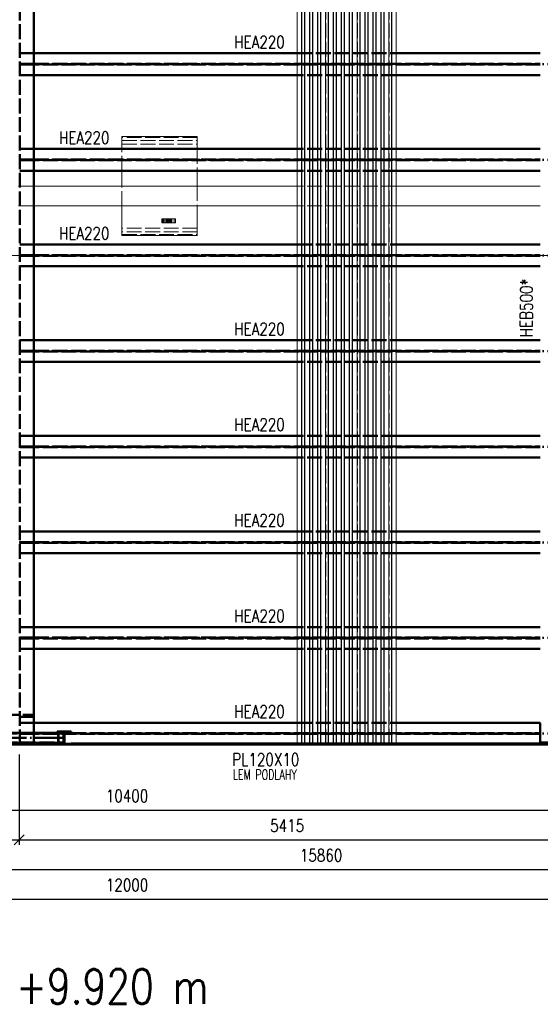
# Paper-space layout 'Layout1' of a CAD drawing. Extents: x -2 to 1033, y -36 to 596.
# Tile 16 of 69: x 224 to 329, y 273 to 472. Entities that reach past the tile are written whole.
import ezdxf

# ---------------------------------------------------------------- set-up
doc = ezdxf.new("R2010")
doc.units = 0
for name, pattern in [('ACAD_ISO02W100', [15, 12, -3]), ('ACAD_ISO04W100', [30.5, 24, -3, 0.5, -3]), ('HP_01_CER_B', [8, 5, -1, 1, -1])]:
    doc.linetypes.add(name, pattern=pattern)
doc.layers.get('0').update_dxf_attribs({"linetype": 'CONTINUOUS'})
doc.layers.get('DEFPOINTS').update_dxf_attribs({"color": 132, "linetype": 'CONTINUOUS'})
for name, color, linetype, lineweight in [('SS_1.ET-HALA_TaO-RASTR', 7, 'HP_01_CER_B', 13), ('SS_2.ET-HALA_TaO-MOULDSHOP-HLAVNI_NOSNIK', 32, 'CONTINUOUS', 50), ('SS_2.ET-HALA_TaO-MOULDSHOP-JD-JERAB_3t', 9, 'CONTINUOUS', 13), ('SS_2.ET-HALA_TaO-MOULDSHOP-NADSTAVBA', 94, 'CONTINUOUS', 50), ('SS_2.ET-HALA_TaO-MOULDSHOP-PODLAH.NOSNIK', 160, 'CONTINUOUS', 50), ('SS_2.ET-HALA_TaO-MOULDSHOP-PODLAHA_LEM', 140, 'CONTINUOUS', 50), ('SS_2.ET-HALA_TaO-MOULDSHOP-SLOUP', 212, 'CONTINUOUS', 50), ('SS_2.ET-HALA_TaO-MOULDSHOP-TRAPEZ.PLECH', 153, 'CONTINUOUS', 18), ('SS_KOTY', 3, 'CONTINUOUS', 25), ('SS_NADPIS_7', 6, 'CONTINUOUS', 70), ('SS_PODKLADY', 9, 'CONTINUOUS', 13), ('SS_POPIS_PROFILU', 13, 'CONTINUOUS', 25), ('SS_POPIS_PROFILU_S355', 2, 'CONTINUOUS', 35), ('SS_SRAFY', 8, 'CONTINUOUS', 18)]:
    doc.layers.add(name, color=color, linetype=linetype, lineweight=lineweight)
doc.styles.add('ROMANS', font='romans.shx', dxfattribs={"width": 0.8})
doc.styles.add('romans.shx', font='romans.shx', dxfattribs={"height": 5})
doc.dimstyles.new('A-1_(2.5)_50AS', dxfattribs={"dimtxt": 2.5, "dimasz": 2, "dimexe": 1, "dimexo": 2, "dimgap": 0, "dimtad": 0, "dimdec": 1, "dimlfac": 50, "dimrnd": 1, "dimtxsty": 'ROMANS', "dimblk1": 'OBLIQUE', "dimblk2": 'OBLIQUE', "dimsah": 1, "dimcen": 2, "dimclrd": 256, "dimclre": 256, "dimclrt": 256, "dimadec": 1, "dimazin": 2, "dimtfac": 0.714286, "dimtdec": 1, "dimtmove": 0, "dimatfit": 3, "dimldrblk": 'OPEN', "dimfxl": 1, "dimtvp": 1.142857, "dimtfill": 1, "dimtolj": 1, "dimlwd": -1, "dimlwe": -1, "dimarcsym": 0})

# ---------------------------------------------------------------- blocks, each defined once
blk = doc.blocks.new('_Oblique')
at = {"color": 0, "linetype": 'ByBlock', "lineweight": -2}
blk.add_line((-0.5, -0.5), (0.5, 0.5), dxfattribs=at)
blk = doc.blocks.new('*D11')
at = {"layer": 'DEFPOINTS', "color": 0, "transparency": 16777216}
for p in [(133.71, 325.36), (223.71, 325.36), (223.71, 306.12)]:
    blk.add_point(p, dxfattribs=at)
at = {"layer": 'SS_KOTY', "transparency": 16777216}
for p, q in [((133.71, 323.36), (133.71, 305.12)), ((223.71, 323.36), (223.71, 305.12)), ((133.71, 306.12), (223.71, 306.12))]:
    blk.add_line(p, q, dxfattribs=at)
at = {"layer": 'SS_KOTY', "transparency": 16777216, "xscale": 2, "yscale": 2, "zscale": 2, "rotation": 180}
blk.add_blockref('_Oblique', (133.71, 306.12), dxfattribs=at)
at = {"layer": 'SS_KOTY', "transparency": 16777216, "xscale": 2, "yscale": 2, "zscale": 2}
blk.add_blockref('_Oblique', (223.71, 306.12), dxfattribs=at)
at = {"layer": 'SS_KOTY', "transparency": 16777216, "insert": (178.71, 308.98), "char_height": 2.5, "attachment_point": 5, "style": 'ROMANS', "bg_fill": 3, "box_fill_scale": 1.1, "bg_fill_color": 256, "bg_fill_true_color": 13158600, "bg_fill_transparency": 0}
blk.add_mtext('\\A1;4500', dxfattribs=at)
blk = doc.blocks.new('_OPEN')
at = {"color": 0, "linetype": 'ByBlock'}
for p, q in [((-1, 0.167), (0, 0)), ((0, 0), (-1, -0.167)), ((0, 0), (-1, 0))]:
    blk.add_line(p, q, dxfattribs=at)
blk = doc.blocks.new('*D12')
at = {"layer": 'DEFPOINTS', "color": 0, "transparency": 16777216}
for p in [(141.51, 325.36), (349.51, 325.36), (349.51, 312.12)]:
    blk.add_point(p, dxfattribs=at)
at = {"layer": 'SS_KOTY', "transparency": 16777216}
for p, q in [((141.51, 323.36), (141.51, 311.12)), ((349.51, 323.36), (349.51, 311.12)), ((141.51, 312.12), (349.51, 312.12))]:
    blk.add_line(p, q, dxfattribs=at)
at = {"layer": 'SS_KOTY', "transparency": 16777216, "xscale": 2, "yscale": 2, "zscale": 2, "rotation": 180}
blk.add_blockref('_Oblique', (141.51, 312.12), dxfattribs=at)
at = {"layer": 'SS_KOTY', "transparency": 16777216, "xscale": 2, "yscale": 2, "zscale": 2}
blk.add_blockref('_Oblique', (349.51, 312.12), dxfattribs=at)
at = {"layer": 'SS_KOTY', "transparency": 16777216, "insert": (245.51, 314.98), "char_height": 2.5, "attachment_point": 5, "style": 'ROMANS', "bg_fill": 3, "box_fill_scale": 1.1, "bg_fill_color": 256, "bg_fill_true_color": 13158600, "bg_fill_transparency": 0}
blk.add_mtext('\\A1;10400', dxfattribs=at)
blk = doc.blocks.new('*D16')
at = {"layer": 'DEFPOINTS', "color": 0, "transparency": 16777216}
for p in [(223.71, 325.36), (332.01, 325.36), (332.01, 306.12)]:
    blk.add_point(p, dxfattribs=at)
at = {"layer": 'SS_KOTY', "transparency": 16777216}
for p, q in [((223.71, 323.36), (223.71, 305.12)), ((332.01, 323.36), (332.01, 305.12)), ((223.71, 306.12), (332.01, 306.12))]:
    blk.add_line(p, q, dxfattribs=at)
at = {"layer": 'SS_KOTY', "transparency": 16777216, "xscale": 2, "yscale": 2, "zscale": 2, "rotation": 180}
blk.add_blockref('_Oblique', (223.71, 306.12), dxfattribs=at)
at = {"layer": 'SS_KOTY', "transparency": 16777216, "xscale": 2, "yscale": 2, "zscale": 2}
blk.add_blockref('_Oblique', (332.01, 306.12), dxfattribs=at)
at = {"layer": 'SS_KOTY', "transparency": 16777216, "insert": (277.86, 308.98), "char_height": 2.5, "attachment_point": 5, "style": 'ROMANS', "bg_fill": 3, "box_fill_scale": 1.1, "bg_fill_color": 256, "bg_fill_true_color": 13158600, "bg_fill_transparency": 0}
blk.add_mtext('\\A1;5415', dxfattribs=at)
blk = doc.blocks.new('*D19')
at = {"layer": 'DEFPOINTS', "color": 0, "transparency": 16777216}
for p in [(126.11, 325.36), (443.31, 325.36), (443.31, 300.12)]:
    blk.add_point(p, dxfattribs=at)
at = {"layer": 'SS_KOTY', "transparency": 16777216}
for p, q in [((126.11, 323.36), (126.11, 299.12)), ((443.31, 323.36), (443.31, 299.12)), ((126.11, 300.12), (443.31, 300.12))]:
    blk.add_line(p, q, dxfattribs=at)
at = {"layer": 'SS_KOTY', "transparency": 16777216, "xscale": 2, "yscale": 2, "zscale": 2, "rotation": 180}
blk.add_blockref('_Oblique', (126.11, 300.12), dxfattribs=at)
at = {"layer": 'SS_KOTY', "transparency": 16777216, "xscale": 2, "yscale": 2, "zscale": 2}
blk.add_blockref('_Oblique', (443.31, 300.12), dxfattribs=at)
at = {"layer": 'SS_KOTY', "transparency": 16777216, "insert": (284.71, 302.98), "char_height": 2.5, "attachment_point": 5, "style": 'ROMANS', "bg_fill": 3, "box_fill_scale": 1.1, "bg_fill_color": 256, "bg_fill_true_color": 13158600, "bg_fill_transparency": 0}
blk.add_mtext('\\A1;15860', dxfattribs=at)
blk = doc.blocks.new('*D41')
at = {"layer": 'DEFPOINTS', "color": 0, "transparency": 16777216}
for p in [(365.51, 294.12), (125.51, 290.71), (365.51, 290.71)]:
    blk.add_point(p, dxfattribs=at)
at = {"layer": 'SS_KOTY', "transparency": 16777216}
for p, q in [((125.51, 292.71), (125.51, 295.12)), ((365.51, 292.71), (365.51, 295.12)), ((125.51, 294.12), (365.51, 294.12))]:
    blk.add_line(p, q, dxfattribs=at)
at = {"layer": 'SS_KOTY', "transparency": 16777216, "xscale": 2, "yscale": 2, "zscale": 2, "rotation": 180}
blk.add_blockref('_Oblique', (125.51, 294.12), dxfattribs=at)
at = {"layer": 'SS_KOTY', "transparency": 16777216, "xscale": 2, "yscale": 2, "zscale": 2}
blk.add_blockref('_Oblique', (365.51, 294.12), dxfattribs=at)
at = {"layer": 'SS_KOTY', "transparency": 16777216, "insert": (245.51, 296.98), "char_height": 2.5, "attachment_point": 5, "style": 'ROMANS', "bg_fill": 3, "box_fill_scale": 1.1, "bg_fill_color": 256, "bg_fill_true_color": 13158600, "bg_fill_transparency": 0}
blk.add_mtext('\\A1;12000', dxfattribs=at)

psp = doc.layouts.get("Layout1")

# ---------------------------------------------------------------- linework, layer by layer
at = {"layer": 'SS_1.ET-HALA_TaO-RASTR', "linetype": 'ACAD_ISO04W100', "ltscale": 0.25}
psp.add_line((29.7772, 424.1622), (477.0728, 424.1621), dxfattribs=at)
at = {"layer": 'SS_2.ET-HALA_TaO-MOULDSHOP-HLAVNI_NOSNIK', "color": 1, "linetype": 'Continuous', "ltscale": 0.25}
psp.add_line((226.7067, 329.7622), (226.7067, 520.6322), dxfattribs=at)
at = {"layer": 'SS_2.ET-HALA_TaO-MOULDSHOP-HLAVNI_NOSNIK', "color": 3, "linetype": 'ACAD_ISO02W100', "ltscale": 0.25}
psp.add_line((226.7067, 424.1622), (226.7067, 424.2322), dxfattribs=at)
at = {"layer": 'SS_2.ET-HALA_TaO-MOULDSHOP-JD-JERAB_3t', "color": 9, "linetype": 'Continuous', "ltscale": 0.25}
for p, q in [((259.6853, 448.1622), (244.4853, 448.1622)), ((244.4853, 445.6822), (244.4853, 448.1622)), ((259.6853, 448.1622), (259.6853, 445.6822)), ((244.4853, 438.1622), (244.4853, 441.2822)), ((259.6853, 441.2822), (259.6853, 438.1622)), ((279.9067, 438.1621), (226.7067, 438.1622)), ((329.0067, 438.1621), (299.9067, 438.1621)), ((279.9067, 434.1621), (226.7067, 434.1622)), ((244.4853, 428.1622), (244.4853, 434.1622)), ((259.6853, 434.1622), (259.6853, 428.1622)), ((329.0067, 434.1621), (299.9067, 434.1621)), ((259.6853, 428.1622), (244.4853, 428.1622))]:
    psp.add_line(p, q, dxfattribs=at)
at = {"layer": 'SS_2.ET-HALA_TaO-MOULDSHOP-JD-JERAB_3t', "color": 252, "linetype": 'ACAD_ISO02W100', "ltscale": 0.25}
for p, q in [((259.6853, 447.9612), (244.4853, 447.9612)), ((244.4853, 447.9612), (244.4853, 447.4122)), ((244.4853, 447.4122), (259.6853, 447.4122)), ((244.4853, 446.6622), (259.6853, 446.6622)), ((244.4853, 441.2822), (244.4853, 445.6822)), ((259.6853, 447.4122), (259.6853, 446.6622)), ((259.6853, 445.6822), (259.6853, 441.2822)), ((223.8517, 438.1622), (223.5617, 438.1622)), ((223.8517, 438.1622), (223.5617, 438.1622)), ((226.7067, 438.1622), (223.8517, 438.1622)), ((244.4853, 434.1622), (244.4853, 438.1622)), ((259.6853, 438.1622), (259.6853, 434.1622)), ((299.9067, 438.1621), (279.9067, 438.1621)), ((223.8517, 434.1622), (223.5617, 434.1622)), ((223.5617, 434.1622), (223.8517, 434.1622)), ((226.7067, 434.1622), (223.8517, 434.1622)), ((299.9067, 434.1621), (279.9067, 434.1621)), ((259.6853, 429.6622), (244.4853, 429.6622)), ((252.5229, 431.5422), (252.5496, 431.5422)), ((252.5229, 431.5422), (252.5229, 430.7822)), ((252.5496, 430.7822), (252.5229, 430.7822)), ((252.5419, 431.5422), (252.5496, 431.5422)), ((252.5419, 430.7822), (252.5419, 431.5422)), ((252.5496, 431.5422), (252.6159, 431.5422)), ((252.5496, 430.7822), (252.5496, 431.5422)), ((252.6159, 430.7822), (252.5496, 430.7822)), ((252.6159, 431.5422), (252.7066, 431.5422)), ((252.6159, 431.5422), (252.6181, 431.5422)), ((252.6159, 430.7822), (252.6159, 431.5422)), ((252.7066, 430.7822), (252.6159, 430.7822)), ((252.6181, 430.7822), (252.6181, 431.5422)), ((252.6969, 430.7822), (252.6969, 431.5422)), ((252.7066, 431.5422), (252.801, 431.5422)), ((252.7066, 430.7822), (252.7066, 431.5422)), ((252.801, 430.7822), (252.7066, 430.7822)), ((252.7554, 430.7822), (252.7554, 431.5422)), ((252.793, 430.7822), (252.793, 431.5422)), ((252.801, 431.5422), (252.8775, 431.5422)), ((252.801, 430.7822), (252.801, 431.5422)), ((252.8775, 430.7822), (252.801, 430.7822)), ((252.8775, 431.5422), (253.331, 431.5422)), ((252.8775, 430.7822), (252.8775, 431.5422)), ((253.331, 430.7822), (252.8775, 430.7822)), ((252.9812, 430.7822), (252.9812, 431.5422)), ((253.331, 431.5422), (253.3607, 431.5422)), ((253.331, 430.7822), (253.331, 431.5422)), ((253.3607, 430.7822), (253.331, 430.7822)), ((253.3607, 431.5422), (253.3791, 431.5422)), ((253.3607, 431.5422), (253.3607, 430.7822)), ((253.3791, 430.7822), (253.3607, 430.7822)), ((253.3707, 430.7822), (253.3707, 431.5422)), ((253.3791, 431.5422), (253.3853, 431.5422)), ((253.3791, 430.7822), (253.3791, 431.5422)), ((253.3853, 430.7822), (253.3791, 430.7822)), ((253.3853, 431.5422), (253.4494, 431.5422)), ((253.3853, 430.7822), (253.3853, 431.5422)), ((253.4494, 430.7822), (253.3853, 430.7822)), ((253.4494, 431.5422), (253.5853, 431.5422)), ((253.4494, 430.7822), (253.4494, 431.5422)), ((253.5853, 430.7822), (253.4494, 430.7822)), ((253.5853, 431.5422), (254.1853, 431.5422)), ((253.5853, 431.5422), (253.5853, 430.7822)), ((254.1853, 430.7822), (253.5853, 430.7822)), ((253.6152, 430.7822), (253.6152, 431.5422)), ((253.6255, 430.7822), (253.6255, 431.5422)), ((253.7034, 430.7822), (253.7034, 431.5422)), ((253.8444, 430.7822), (253.8444, 431.5422)), ((253.8683, 430.7822), (253.8683, 431.5422)), ((253.8853, 430.7822), (253.8853, 431.5422)), ((253.9469, 430.7822), (253.9469, 431.5422)), ((254.0567, 430.7822), (254.0567, 431.5422)), ((254.1154, 430.7822), (254.1154, 431.5422)), ((254.1734, 430.7822), (254.1734, 431.5422)), ((254.1853, 431.5422), (254.2304, 431.5422)), ((254.1853, 431.5422), (254.1853, 430.7822)), ((254.2304, 430.7822), (254.1853, 430.7822)), ((254.2304, 431.5422), (254.3589, 431.5422)), ((254.2304, 430.7822), (254.2304, 431.5422)), ((254.3589, 430.7822), (254.2304, 430.7822)), ((254.3034, 430.7822), (254.3034, 431.5422)), ((254.3367, 430.7822), (254.3367, 431.5422)), ((254.3589, 431.5422), (254.5516, 431.5422)), ((254.3589, 430.7822), (254.3589, 431.5422)), ((254.5516, 430.7822), (254.3589, 430.7822)), ((254.3841, 430.7822), (254.3841, 431.5422)), ((254.496, 430.7822), (254.496, 431.5422)), ((254.5516, 431.5422), (255.0452, 431.5422)), ((254.5516, 430.7822), (254.5516, 431.5422)), ((255.0452, 430.7822), (254.5516, 430.7822)), ((255.006, 430.7822), (255.006, 431.5422)), ((255.0452, 431.5422), (255.3151, 431.5422)), ((255.0452, 430.7822), (255.0452, 431.5422)), ((255.3151, 430.7822), (255.0452, 430.7822)), ((255.301, 431.5422), (255.301, 430.7822)), ((255.3151, 430.7822), (255.3151, 431.5422)), ((259.6853, 428.9122), (244.4853, 428.9122)), ((244.4853, 428.3631), (259.6853, 428.3631))]:
    psp.add_line(p, q, dxfattribs=at)
at = {"layer": 'SS_2.ET-HALA_TaO-MOULDSHOP-NADSTAVBA', "color": 7, "linetype": 'ACAD_ISO04W100', "ltscale": 0.25}
psp.add_line((232.8067, 326.6922), (215.081, 326.6922), dxfattribs=at)
at = {"layer": 'SS_2.ET-HALA_TaO-MOULDSHOP-NADSTAVBA', "color": 3, "linetype": 'ACAD_ISO02W100', "ltscale": 0.25}
for p, q in [((216.6028, 327.5922), (232.6925, 327.5922)), ((232.7517, 327.6922), (232.7185, 327.6922)), ((232.7517, 327.6122), (232.7517, 327.6922))]:
    psp.add_line(p, q, dxfattribs=at)
at = {"layer": 'SS_2.ET-HALA_TaO-MOULDSHOP-NADSTAVBA', "color": 1, "linetype": 'Continuous', "ltscale": 0.25}
for p, q in [((232.7185, 327.6922), (216.7719, 327.6922)), ((234.2067, 328.0222), (231.4067, 328.0222)), ((231.4067, 327.8522), (231.4067, 328.0222)), ((231.4067, 327.8522), (232.5117, 327.8522)), ((233.1017, 327.8522), (234.2067, 327.8522)), ((234.2067, 328.0222), (234.2067, 327.8522))]:
    psp.add_line(p, q, dxfattribs=at)
at = {"layer": 'SS_2.ET-HALA_TaO-MOULDSHOP-NADSTAVBA', "color": 1, "linetype": 'Continuous', "ltscale": 0.25, "extrusion": (-9.41813e-14, -2.27374e-13, -1)}
psp.add_arc((-232.5117, 327.6122), 0.24, 90.000004, 180.000004, dxfattribs=at)
at = {"layer": 'SS_2.ET-HALA_TaO-MOULDSHOP-NADSTAVBA', "color": 1, "linetype": 'Continuous', "ltscale": 0.25, "extrusion": (2.27374e-13, -9.41813e-14, -1)}
psp.add_arc((-233.1017, 327.6122), 0.24, 0.000004, 90.000004, dxfattribs=at)
at = {"layer": 'SS_2.ET-HALA_TaO-MOULDSHOP-PODLAH.NOSNIK', "color": 3, "linetype": 'ACAD_ISO02W100', "ltscale": 0.25}
for p, q in [((223.8517, 465.0022), (226.7067, 465.0022)), ((279.9067, 465.0021), (299.9067, 465.0021)), ((223.8517, 462.8722), (226.5067, 462.8722)), ((226.5067, 462.7322), (223.8517, 462.7322)), ((226.5067, 462.8722), (226.6481, 462.8722)), ((226.5067, 462.8722), (226.5067, 462.7322)), ((226.6481, 462.7322), (226.5067, 462.7322)), ((226.6481, 462.8722), (226.7067, 462.8722)), ((226.7067, 462.7322), (226.6481, 462.7322)), ((226.7067, 462.8722), (329.0067, 462.8721)), ((329.0067, 462.7321), (226.7067, 462.7322)), ((226.7067, 460.6022), (223.8517, 460.6022)), ((299.9067, 460.6021), (279.9067, 460.6022)), ((226.7067, 445.6822), (223.8517, 445.6822)), ((299.9067, 445.6821), (279.9067, 445.6821)), ((223.8517, 443.5522), (226.5067, 443.5522)), ((226.5067, 443.4122), (223.8517, 443.4122)), ((226.5067, 443.5522), (226.6481, 443.5522)), ((226.5067, 443.5522), (226.5067, 443.4122)), ((226.6481, 443.4122), (226.5067, 443.4122)), ((226.6481, 443.5522), (226.7067, 443.5522)), ((226.7067, 443.4122), (226.6481, 443.4122)), ((226.7067, 443.5522), (329.0067, 443.5521)), ((329.0067, 443.4121), (226.7067, 443.4122)), ((226.7067, 441.2822), (223.8517, 441.2822)), ((299.9067, 441.2821), (279.9067, 441.2822)), ((223.8517, 426.3622), (226.7067, 426.3622)), ((279.9067, 426.3621), (299.9067, 426.3621)), ((223.8517, 424.2322), (226.5067, 424.2322)), ((226.5067, 424.0922), (223.8517, 424.0922)), ((226.5067, 424.2322), (226.6481, 424.2322)), ((226.5067, 424.2322), (226.5067, 424.0922)), ((226.6481, 424.0922), (226.5067, 424.0922)), ((226.6481, 424.2322), (226.7067, 424.2322)), ((226.7067, 424.0922), (226.6481, 424.0922)), ((226.7067, 424.2322), (329.0067, 424.2321)), ((329.0067, 424.0921), (226.7067, 424.0922)), ((226.7067, 421.9622), (223.8517, 421.9622)), ((299.9067, 421.9621), (279.9067, 421.9622)), ((223.8517, 407.0422), (226.7067, 407.0422)), ((279.9067, 407.0421), (299.9067, 407.0421)), ((223.8517, 404.9122), (226.5067, 404.9122)), ((226.5067, 404.7722), (223.8517, 404.7722)), ((226.5067, 404.9122), (226.6481, 404.9122)), ((226.5067, 404.9122), (226.5067, 404.7722)), ((226.6481, 404.7722), (226.5067, 404.7722)), ((226.6481, 404.9122), (226.7067, 404.9122)), ((226.7067, 404.7722), (226.6481, 404.7722)), ((226.7067, 404.9122), (329.0067, 404.9121)), ((329.0067, 404.7721), (226.7067, 404.7722)), ((226.7067, 402.6422), (223.8517, 402.6422)), ((299.9067, 402.6421), (279.9067, 402.6422)), ((226.7067, 387.7222), (223.8517, 387.7222)), ((299.9067, 387.7221), (279.9067, 387.7221)), ((223.8517, 385.5922), (226.5067, 385.5922)), ((226.5067, 385.4522), (223.8517, 385.4522)), ((226.5067, 385.5922), (226.6481, 385.5922)), ((226.5067, 385.5922), (226.5067, 385.4522)), ((226.6481, 385.4522), (226.5067, 385.4522)), ((226.6481, 385.5922), (226.7067, 385.5922)), ((226.7067, 385.4522), (226.6481, 385.4522)), ((226.7067, 385.5922), (329.0067, 385.5921)), ((226.7067, 385.4522), (226.7067, 385.5445)), ((329.0067, 385.4521), (226.7067, 385.4522)), ((226.7067, 383.3222), (223.8517, 383.3222)), ((299.9067, 383.3221), (279.9067, 383.3222)), ((223.8517, 368.4022), (226.7067, 368.4022)), ((279.9067, 368.4021), (299.9067, 368.4021)), ((223.8517, 366.2722), (226.5067, 366.2722)), ((226.5067, 366.1322), (223.8517, 366.1322)), ((226.5067, 366.2722), (226.6481, 366.2722)), ((226.5067, 366.2722), (226.5067, 366.1322)), ((226.6481, 366.1322), (226.5067, 366.1322)), ((226.6481, 366.2722), (226.7067, 366.2722)), ((226.7067, 366.1322), (226.6481, 366.1322)), ((226.7067, 366.2722), (329.0067, 366.2721)), ((329.0067, 366.1321), (226.7067, 366.1322)), ((226.7067, 364.0022), (223.8517, 364.0022)), ((299.9067, 364.0021), (279.9067, 364.0022)), ((226.7067, 349.0822), (223.8517, 349.0822)), ((299.9067, 349.0821), (279.9067, 349.0822)), ((223.8517, 346.9522), (226.5067, 346.9522)), ((226.5067, 346.8122), (223.8517, 346.8122)), ((226.5067, 346.9522), (226.6481, 346.9522)), ((226.5067, 346.9522), (226.5067, 346.8122)), ((226.6481, 346.8122), (226.5067, 346.8122)), ((226.6481, 346.9522), (226.7067, 346.9522)), ((226.7067, 346.8122), (226.6481, 346.8122)), ((226.7067, 346.9522), (329.0067, 346.9521)), ((329.0067, 346.8121), (226.7067, 346.8122)), ((226.7067, 344.6822), (223.8517, 344.6822)), ((299.9067, 344.6821), (279.9067, 344.6822)), ((223.8517, 329.7622), (226.7067, 329.7622)), ((279.9067, 329.7622), (299.9067, 329.7621)), ((223.8517, 327.6322), (226.5067, 327.6322)), ((226.5067, 327.4922), (223.8517, 327.4922)), ((226.5067, 327.6322), (226.6481, 327.6322)), ((226.5067, 327.6322), (226.5067, 327.4922)), ((226.6481, 327.4922), (226.5067, 327.4922)), ((226.6481, 327.6322), (226.7067, 327.6322)), ((226.7067, 327.4922), (226.6481, 327.4922)), ((226.7067, 327.6322), (329.0067, 327.6321)), ((329.0067, 327.4921), (226.7067, 327.4922))]:
    psp.add_line(p, q, dxfattribs=at)
at = {"layer": 'SS_2.ET-HALA_TaO-MOULDSHOP-PODLAH.NOSNIK', "color": 1, "linetype": 'Continuous', "ltscale": 0.25}
for p, q in [((226.7067, 465.0022), (279.9067, 465.0021)), ((299.9067, 465.0021), (329.0067, 465.0021)), ((279.9067, 460.6022), (226.7067, 460.6022)), ((329.0067, 460.6021), (299.9067, 460.6021)), ((279.9067, 445.6821), (226.7067, 445.6822)), ((329.0067, 445.6821), (299.9067, 445.6821)), ((279.9067, 441.2822), (226.7067, 441.2822)), ((329.0067, 441.2821), (299.9067, 441.2821)), ((226.7067, 426.3622), (279.9067, 426.3621)), ((299.9067, 426.3621), (329.0067, 426.3621)), ((279.9067, 421.9622), (226.7067, 421.9622)), ((329.0067, 421.9621), (299.9067, 421.9621)), ((226.7067, 407.0422), (279.9067, 407.0421)), ((299.9067, 407.0421), (329.0067, 407.0421)), ((279.9067, 402.6422), (226.7067, 402.6422)), ((329.0067, 402.6421), (299.9067, 402.6421)), ((279.9067, 387.7221), (226.7067, 387.7222)), ((329.0067, 387.7221), (299.9067, 387.7221)), ((279.9067, 383.3222), (226.7067, 383.3222)), ((329.0067, 383.3221), (299.9067, 383.3221)), ((226.7067, 368.4022), (279.9067, 368.4021)), ((299.9067, 368.4021), (329.0067, 368.4021)), ((279.9067, 364.0022), (226.7067, 364.0022)), ((329.0067, 364.0021), (299.9067, 364.0021)), ((279.9067, 349.0822), (226.7067, 349.0822)), ((329.0067, 349.0821), (299.9067, 349.0821)), ((279.9067, 344.6822), (226.7067, 344.6822)), ((329.0067, 344.6821), (299.9067, 344.6821)), ((226.7067, 329.7622), (279.9067, 329.7622)), ((226.7067, 327.6922), (226.7067, 329.7622)), ((299.9067, 329.7621), (329.0067, 329.7621))]:
    psp.add_line(p, q, dxfattribs=at)
at = {"layer": 'SS_2.ET-HALA_TaO-MOULDSHOP-PODLAH.NOSNIK', "color": 7, "linetype": 'ACAD_ISO04W100', "ltscale": 0.25}
for p, q in [((223.7067, 462.8022), (332.0067, 462.8021)), ((223.7067, 443.4822), (332.0067, 443.4821)), ((223.7067, 424.1622), (332.0067, 424.1621)), ((223.7067, 404.8422), (332.0067, 404.8421)), ((223.7067, 385.5222), (332.0067, 385.5221)), ((223.7067, 366.2022), (332.0067, 366.2021)), ((223.7067, 346.8822), (332.0067, 346.8821)), ((223.7067, 327.5622), (332.0067, 327.5621))]:
    psp.add_line(p, q, dxfattribs=at)
at = {"layer": 'SS_2.ET-HALA_TaO-MOULDSHOP-SLOUP', "color": 3, "linetype": 'ACAD_ISO02W100', "ltscale": 0.25}
for p, q in [((220.7067, 331.3622), (226.7067, 331.3622)), ((224.3567, 330.9822), (226.7067, 330.9822))]:
    psp.add_line(p, q, dxfattribs=at)
at = {"layer": 'SS_2.ET-HALA_TaO-MOULDSHOP-SLOUP', "color": 3, "linetype": 'ACAD_ISO02W100', "ltscale": 0.25, "extrusion": (6.737e-14, -2.79056e-14, -1)}
psp.add_arc((-224.3567, 330.4422), 0.54, 0.000004, 90.000004, dxfattribs=at)
at = {"layer": 'SS_PODKLADY'}
psp.add_lwpolyline([(132.3067, 325.3622), (333.4067, 325.3622), (333.4067, 522.9621), (132.3067, 522.9621)], close=True, dxfattribs=at)

# ---------------------------------------------------------------- texts
at = {"layer": 'SS_NADPIS_7', "color": 6, "style": 'romans.shx', "width": 0.8}
psp.add_text('ÚROVEŇ +9.920 m', height=7, dxfattribs=at).set_placement((189.4793, 273.0047))
at = {"layer": 'SS_POPIS_PROFILU', "color": 13, "style": 'romans.shx', "width": 0.8}
for p in [(267.1752, 466.0232), (231.7538, 446.7032), (231.7538, 427.3831), (267.1752, 408.0632), (267.1752, 388.7431), (267.1752, 369.4232), (267.1752, 350.1031), (267.1752, 330.7832)]:
    psp.add_text('HEA220', height=2.5, dxfattribs=at).set_placement(p)
at = {"layer": 'SS_POPIS_PROFILU_S355', "color": 2, "style": 'romans.shx', "width": 0.8}
psp.add_text('HEB500*', height=2.5, rotation=90, dxfattribs=at).set_placement((327.4608, 407.6389))

# ---------------------------------------------------------------- next in the draw order: dimensions: what is measured, and where the dimension line sits
at = {"layer": 'SS_KOTY'}
dim = psp.add_linear_dim(base=(223.7067, 306.1189), p1=(133.7067, 325.3622), p2=(223.7067, 325.3622), dimstyle='A-1_(2.5)_50AS', override={"dimtmove": 1}, dxfattribs=at)
dim.commit()
dim.dimension.update_dxf_attribs({"geometry": '*D11', "text_midpoint": (178.7067, 308.9761)})

# ---------------------------------------------------------------- next in the draw order: dimensions: what is measured, and where the dimension line sits
dim = psp.add_linear_dim(base=(349.5067, 312.1189), p1=(141.5067, 325.3622), p2=(349.5067, 325.3621), dimstyle='A-1_(2.5)_50AS', override={"dimtmove": 0}, dxfattribs=at)
dim.commit()
dim.dimension.update_dxf_attribs({"geometry": '*D12', "text_midpoint": (245.5067, 314.9761)})

# ---------------------------------------------------------------- next in the draw order: dimensions: what is measured, and where the dimension line sits
dim = psp.add_linear_dim(base=(332.0067, 306.1189), p1=(223.7067, 325.3622), p2=(332.0067, 325.3621), dimstyle='A-1_(2.5)_50AS', override={"dimtmove": 1}, dxfattribs=at)
dim.commit()
dim.dimension.update_dxf_attribs({"geometry": '*D16', "text_midpoint": (277.8567, 308.9761)})

# ---------------------------------------------------------------- next in the draw order: dimensions: what is measured, and where the dimension line sits
dim = psp.add_linear_dim(base=(443.3067, 300.1189), p1=(126.1067, 325.3622), p2=(443.3067, 325.3622), dimstyle='A-1_(2.5)_50AS', dxfattribs=at)
dim.commit()
dim.dimension.update_dxf_attribs({"geometry": '*D19', "text_midpoint": (284.7067, 302.9761)})

# ---------------------------------------------------------------- next in the draw order: hatches: boundary and pattern name
at = {"layer": 'SS_SRAFY'}
h = psp.add_hatch(dxfattribs=at)
h.set_pattern_fill('ANSI31', color=5, scale=0.02, angle=-0.000004, style=0)
h.set_pattern_definition([(44.999996, (126.10668, 325.36216), (-0.044901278, 0.044901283), [])])
h.paths.add_polyline_path([(231.4067, 325.3622), (234.2067, 325.3622), (234.2067, 325.5322), (233.1017, 325.5322, -0.41421356), (232.8617, 325.7722), (232.8617, 327.6122, -0.41421356), (233.1017, 327.8522), (234.2067, 327.8522), (234.2067, 328.0222), (231.4067, 328.0222), (231.4067, 327.8522), (232.5117, 327.8522, -0.41421356), (232.7517, 327.6122), (232.7517, 325.7722, -0.41421356), (232.5117, 325.5322), (231.4067, 325.5322)], flags=0)

# ---------------------------------------------------------------- next in the draw order: linework, layer by layer
at = {"layer": 'SS_2.ET-HALA_TaO-MOULDSHOP-HLAVNI_NOSNIK', "color": 3, "linetype": 'ACAD_ISO02W100', "ltscale": 0.25}
psp.add_line((223.8517, 325.3622), (223.8517, 522.9621), dxfattribs=at)
at = {"layer": 'SS_2.ET-HALA_TaO-MOULDSHOP-NADSTAVBA', "color": 3, "linetype": 'ACAD_ISO02W100', "ltscale": 0.25}
for p, q in [((231.5689, 325.6922), (231.5689, 327.6922)), ((231.628, 325.7922), (231.628, 327.5922)), ((232.6925, 325.7922), (232.6925, 327.5922)), ((216.6028, 325.7922), (232.6925, 325.7922)), ((232.7185, 325.6922), (232.7517, 325.6922)), ((232.7517, 325.6922), (232.7517, 325.7721))]:
    psp.add_line(p, q, dxfattribs=at)
at = {"layer": 'SS_2.ET-HALA_TaO-MOULDSHOP-NADSTAVBA', "color": 1, "linetype": 'Continuous', "ltscale": 0.25}
for p, q in [((232.7517, 325.7722), (232.7517, 327.6122)), ((232.8617, 325.7722), (232.8617, 327.6122)), ((216.7719, 325.6922), (232.7185, 325.6922)), ((232.5117, 325.5322), (231.4067, 325.5322)), ((231.4067, 325.3622), (231.4067, 325.5322)), ((234.2067, 325.3622), (231.4067, 325.3622)), ((234.2067, 325.5322), (233.1017, 325.5322)), ((234.2067, 325.5322), (234.2067, 325.3622))]:
    psp.add_line(p, q, dxfattribs=at)
at = {"layer": 'SS_2.ET-HALA_TaO-MOULDSHOP-NADSTAVBA', "color": 1, "linetype": 'Continuous', "ltscale": 0.25, "extrusion": (-9.41812e-14, 2.27374e-13, -1)}
psp.add_arc((-232.5117, 325.7722), 0.24, 180.000004, 270.000004, dxfattribs=at)
at = {"layer": 'SS_2.ET-HALA_TaO-MOULDSHOP-NADSTAVBA', "color": 1, "linetype": 'Continuous', "ltscale": 0.25, "extrusion": (2.27374e-13, 9.41812e-14, -1)}
psp.add_arc((-233.1017, 325.7722), 0.24, 270.000004, 0.000004, dxfattribs=at)
at = {"layer": 'SS_2.ET-HALA_TaO-MOULDSHOP-PODLAH.NOSNIK', "color": 1, "linetype": 'Continuous', "ltscale": 0.25}
for p, q in [((329.0067, 325.5622), (329.0067, 329.7621)), ((226.7067, 325.5622), (226.7067, 325.6922))]:
    psp.add_line(p, q, dxfattribs=at)
at = {"layer": 'SS_2.ET-HALA_TaO-MOULDSHOP-PODLAH.NOSNIK', "color": 3, "linetype": 'ACAD_ISO02W100', "ltscale": 0.25}
for p, q in [((226.7067, 325.6922), (226.7067, 327.6922)), ((226.7067, 325.3622), (226.7067, 325.5622)), ((329.0067, 325.3622), (329.0067, 325.5622))]:
    psp.add_line(p, q, dxfattribs=at)
at = {"layer": 'SS_2.ET-HALA_TaO-MOULDSHOP-PODLAHA_LEM', "color": 7, "linetype": 'ACAD_ISO04W100', "ltscale": 0.25}
for p, q in [((232.8067, 325.3622), (133.7067, 325.3622)), ((332.0067, 325.3622), (232.8067, 325.3622))]:
    psp.add_line(p, q, dxfattribs=at)
at = {"layer": 'SS_2.ET-HALA_TaO-MOULDSHOP-PODLAHA_LEM', "color": 1, "linetype": 'Continuous', "ltscale": 0.25}
for p, q in [((135.1067, 325.5622), (231.4067, 325.5622)), ((231.4067, 325.3622), (135.1067, 325.3622)), ((231.4067, 325.5322), (231.4067, 325.5622)), ((234.2067, 325.5622), (330.6067, 325.5622)), ((234.2067, 325.5622), (234.2067, 325.5322)), ((330.6067, 325.3622), (234.2067, 325.3622))]:
    psp.add_line(p, q, dxfattribs=at)
at = {"layer": 'SS_2.ET-HALA_TaO-MOULDSHOP-SLOUP', "color": 3, "linetype": 'ACAD_ISO02W100', "ltscale": 0.25}
for p, q in [((224.3567, 325.7422), (226.7067, 325.7422)), ((329.0067, 325.7422), (331.3567, 325.7422))]:
    psp.add_line(p, q, dxfattribs=at)
at = {"layer": 'SS_2.ET-HALA_TaO-MOULDSHOP-SLOUP', "color": 3, "linetype": 'ACAD_ISO02W100', "ltscale": 0.25, "extrusion": (6.737e-14, 2.79056e-14, -1)}
psp.add_arc((-224.3567, 326.2822), 0.54, 270.000004, 0.000004, dxfattribs=at)
at = {"layer": 'SS_2.ET-HALA_TaO-MOULDSHOP-TRAPEZ.PLECH', "color": 5, "linetype": 'Continuous', "ltscale": 0.25}
for p, q in [((279.9067, 522.7621), (279.9067, 325.5622)), ((280.7828, 522.7621), (280.7828, 325.5622)), ((280.8478, 522.7621), (280.8478, 325.5622)), ((281.3827, 522.7621), (281.3827, 325.5622)), ((281.4305, 522.7621), (281.4305, 325.5622)), ((282.3828, 522.7621), (282.3828, 325.5622)), ((282.4307, 522.7621), (282.4307, 325.5622)), ((282.9655, 522.7621), (282.9655, 325.5622)), ((283.0305, 522.7621), (283.0305, 325.5622)), ((283.9828, 522.7621), (283.9828, 325.5622)), ((284.0478, 522.7621), (284.0478, 325.5622)), ((284.5827, 522.7621), (284.5827, 325.5622)), ((284.6305, 522.7621), (284.6305, 325.5622)), ((285.5828, 522.7621), (285.5828, 325.5622)), ((285.6307, 522.7621), (285.6307, 325.5622)), ((286.1655, 522.7621), (286.1655, 325.5622)), ((286.2305, 522.7621), (286.2305, 325.5622)), ((287.1828, 522.7621), (287.1828, 325.5622)), ((287.2478, 522.7621), (287.2478, 325.5622)), ((287.7827, 522.7621), (287.7827, 325.5622)), ((287.8305, 522.7621), (287.8305, 325.5622)), ((288.7828, 522.7621), (288.7828, 325.5622)), ((288.8307, 522.7621), (288.8307, 325.5622)), ((289.3655, 522.7621), (289.3655, 325.5622)), ((289.4305, 522.7621), (289.4305, 325.5622)), ((290.3828, 522.7621), (290.3828, 325.5622)), ((290.4478, 522.7621), (290.4478, 325.5622)), ((290.9827, 522.7621), (290.9827, 325.5622)), ((291.0305, 522.7621), (291.0305, 325.5622)), ((291.9828, 522.7621), (291.9828, 325.5622)), ((292.0307, 522.7621), (292.0307, 325.5622)), ((292.5655, 522.7621), (292.5655, 325.5622)), ((292.6305, 522.7621), (292.6305, 325.5622)), ((293.5828, 522.7621), (293.5828, 325.5622)), ((293.6478, 522.7621), (293.6478, 325.5622)), ((294.1827, 522.7621), (294.1827, 325.5622)), ((294.2305, 522.7621), (294.2305, 325.5622)), ((295.1828, 522.7621), (295.1828, 325.5622)), ((295.2307, 522.7621), (295.2307, 325.5622)), ((295.7655, 522.7621), (295.7655, 325.5622)), ((295.8305, 522.7621), (295.8305, 325.5622)), ((296.7828, 522.7621), (296.7828, 325.5622)), ((296.8478, 522.7621), (296.8478, 325.5622)), ((297.3827, 522.7621), (297.3827, 325.5622)), ((297.4305, 522.7621), (297.4305, 325.5622)), ((298.3828, 522.7621), (298.3828, 325.5622)), ((298.4307, 522.7621), (298.4307, 325.5622)), ((298.9655, 522.7621), (298.9655, 325.5622)), ((299.0305, 325.5622), (299.0305, 522.7621)), ((299.9067, 325.5622), (299.9067, 522.7621)), ((281.4305, 325.5622), (282.3828, 325.5622)), ((284.6305, 325.5622), (285.5828, 325.5622)), ((287.2478, 325.5622), (287.7827, 325.5622)), ((290.4478, 325.5622), (290.9827, 325.5622)), ((295.8305, 325.5622), (296.7828, 325.5622)), ((299.0305, 325.5622), (299.9067, 325.5622))]:
    psp.add_line(p, q, dxfattribs=at)
at = {"layer": 'SS_2.ET-HALA_TaO-MOULDSHOP-TRAPEZ.PLECH', "color": 5, "linetype": 'ACAD_ISO02W100', "ltscale": 0.25}
for p, q in [((280.8307, 325.5622), (280.8307, 522.7621)), ((281.3655, 325.5622), (281.3655, 522.7621)), ((282.4478, 325.5622), (282.4478, 522.7621)), ((282.9827, 325.5622), (282.9827, 522.7621)), ((284.0307, 325.5622), (284.0307, 522.7621)), ((284.5655, 325.5622), (284.5655, 522.7621)), ((285.6478, 325.5622), (285.6478, 522.7621)), ((286.1827, 325.5622), (286.1827, 522.7621)), ((287.2307, 325.5622), (287.2307, 522.7621)), ((287.7655, 325.5622), (287.7655, 522.7621)), ((288.8478, 325.5622), (288.8478, 522.7621)), ((289.3827, 325.5622), (289.3827, 522.7621)), ((290.4307, 325.5622), (290.4307, 522.7621)), ((290.9655, 325.5622), (290.9655, 522.7621)), ((292.0478, 325.5622), (292.0478, 522.7621)), ((292.5827, 325.5622), (292.5827, 522.7621)), ((293.6307, 325.5622), (293.6307, 522.7621)), ((294.1655, 325.5622), (294.1655, 522.7621)), ((295.2478, 325.5622), (295.2478, 522.7621)), ((295.7827, 325.5622), (295.7827, 522.7621)), ((296.8307, 325.5622), (296.8307, 522.7621)), ((297.3655, 325.5622), (297.3655, 522.7621)), ((298.4478, 325.5622), (298.4478, 522.7621)), ((298.9827, 325.5622), (298.9827, 522.7621)), ((287.2307, 325.5622), (287.7655, 325.5622)), ((290.4307, 325.5622), (290.9655, 325.5622)), ((293.6307, 325.5622), (294.1655, 325.5622))]:
    psp.add_line(p, q, dxfattribs=at)

# ---------------------------------------------------------------- next in the draw order: texts
at = {"layer": 'SS_POPIS_PROFILU', "color": 13, "style": 'romans.shx'}
for s, height, width, p in [('PL120X10', 2.5, 0.8, (266.7709, 321.0855)), ('LEM PODLAHY', 2, 0.7, (266.884, 318.2855))]:
    psp.add_text(s, height=height, dxfattribs=dict(at, width=width)).set_placement(p)

# ---------------------------------------------------------------- next in the draw order: dimensions: what is measured, and where the dimension line sits
at = {"layer": 'SS_KOTY'}
dim = psp.add_linear_dim(base=(365.5067, 294.1189), p1=(125.5067, 290.7065), p2=(365.5067, 290.7065), dimstyle='A-1_(2.5)_50AS', dxfattribs=at)
dim.commit()
dim.dimension.update_dxf_attribs({"geometry": '*D41', "text_midpoint": (245.5067, 296.9761)})

doc.saveas('drawing.dxf')
